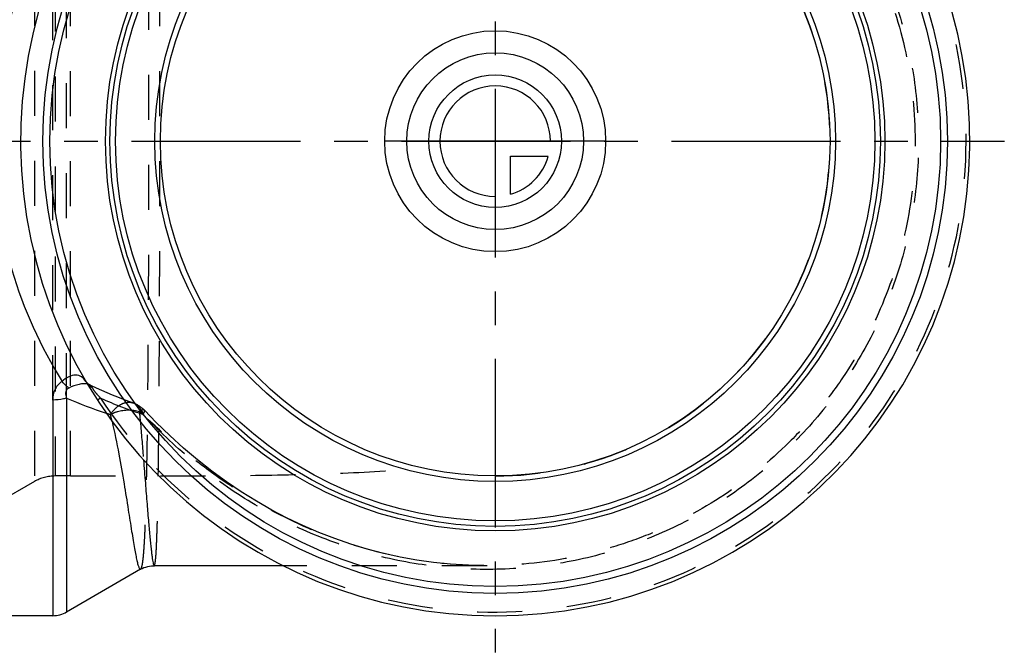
# Model space of a CAD drawing. Header units: millimetres. Extents: x 378 to 622, y 420 to 580.
# Tile 2 of 4: x 479 to 622, y 420 to 512. Entities that reach past the tile are written whole.
import ezdxf

# ---------------------------------------------------------------- set-up
doc = ezdxf.new("R2010")
doc.units = ezdxf.units.MM
doc.header["$LTSCALE"] = 65.185185
doc.linetypes.add('CENTER', pattern=[0.6, 0.375, -0.075, 0.075, -0.075])
doc.linetypes.add('HIDDEN', pattern=[0.2, 0.1, -0.1])
for name, color, linetype in [('KOERPER', 7, 'CONTINUOUS'), ('KONST.EL_MIT_GEO', 7, 'CONTINUOUS'), ('KURVEN', 7, 'CONTINUOUS'), ('L1', 7, 'CONTINUOUS')]:
    doc.layers.add(name, color=color, linetype=linetype)

msp = doc.modelspace()

# ---------------------------------------------------------------- linework, layer by layer
at = {"layer": 'KOERPER', "color": 8, "linetype": 'HIDDEN'}
for p, q in [((486.63, 445.62), (486.63, 542.62)), ((486.63, 445.62), (484.38, 445.62)), ((546.91, 432.62), (517.4, 432.62))]:
    msp.add_line(p, q, dxfattribs=at)
at = {"layer": 'KOERPER', "color": 7, "linetype": 'Continuous'}
for p, q in [((517.4, 432.62), (498.77, 432.62)), ((496.77, 432.1), (486.05, 425.91)), ((484.05, 425.38), (412.63, 425.38))]:
    msp.add_line(p, q, dxfattribs=at)
at = {"layer": 'KOERPER', "color": 8, "linetype": 'HIDDEN'}
msp.add_arc((548.13, 494.12), 48.5, 270, 90, dxfattribs=at)
msp.add_open_spline([(486.63, 445.62), (490.98, 445.62), (499.65, 445.62), (512.54, 445.67), (525.17, 445.92), (533.49, 446.41), (537.57, 446.79)], degree=3, knots=[0, 0, 0, 0, 0.25649, 0.510166, 0.758594, 1, 1, 1, 1], dxfattribs=at)
at = {"layer": 'KONST.EL_MIT_GEO', "color": 8, "linetype": 'HIDDEN'}
for p, q in [((481.38, 543.43), (481.38, 444.82)), ((484.38, 542.62), (484.38, 445.62)), ((484.05, 456.62), (484.05, 531.63)), ((486.05, 456.91), (486.05, 531.34)), ((488.84, 459.32), (488.84, 459.32)), ((490.96, 456.91), (490.51, 456.62)), ((495.71, 456.2), (495.71, 456.2)), ((497.31, 455.16), (497.31, 455.16)), ((492.63, 453.57), (492.63, 453.55)), ((481.38, 444.82), (471.52, 439.13))]:
    msp.add_line(p, q, dxfattribs=at)
at = {"layer": 'KONST.EL_MIT_GEO', "color": 7, "linetype": 'Continuous'}
for p, q in [((484.05, 456.62), (484.05, 425.38)), ((486.05, 456.91), (486.05, 425.91)), ((498.74, 432.62), (498.74, 432.62)), ((496.77, 432.1), (496.77, 432.1))]:
    msp.add_line(p, q, dxfattribs=at)
at = {"layer": 'KONST.EL_MIT_GEO', "color": 8, "linetype": 'HIDDEN'}
for points in [[(489.36, 458.83), (489.29, 458.87), (489.2, 458.93), (489.1, 459.01), (489, 459.1), (488.92, 459.19), (488.86, 459.28), (488.84, 459.32)], [(495.71, 456.2), (495.08, 456.42), (494.27, 456.72), (493.47, 457.02), (492.68, 457.34), (491.91, 457.67), (491.14, 458), (490.39, 458.34), (489.65, 458.69), (489.37, 458.83)], [(546.96, 432.62), (546.47, 432.63), (544.05, 432.69), (541.63, 432.85), (539.2, 433.1), (536.79, 433.44), (534.38, 433.87), (531.98, 434.4), (529.6, 435.02), (527.23, 435.74), (524.89, 436.54), (522.57, 437.44), (520.27, 438.43), (517.99, 439.51), (515.75, 440.69), (513.53, 441.96), (511.35, 443.32), (509.2, 444.77), (507.08, 446.31), (505.01, 447.94), (502.98, 449.67), (500.98, 451.48), (499.03, 453.38), (497.31, 455.16)]]:
    msp.add_lwpolyline(points, dxfattribs=at)
at = {"layer": 'KONST.EL_MIT_GEO', "color": 7, "linetype": 'Continuous'}
msp.add_lwpolyline([(496.77, 432.1), (497, 432.22), (497.25, 432.34), (497.52, 432.43), (497.79, 432.51), (498.07, 432.57), (498.36, 432.61), (498.64, 432.62), (498.73, 432.62)], dxfattribs=at)
for radius in [65.51, 64.52, 56.45, 55.8, 55, 49.3, 48.5]:
    msp.add_circle((548.13, 494.12), radius, dxfattribs=at)
for centre, radius, start, end in [((548.13, 494.12), 68.75, 97.0894, 82.9106), ((510.27, 512.11), 60.28, 246.3138, 252.1458), ((484.05, 429.38), 4, 270, 300)]:
    msp.add_arc(centre, radius, start, end, dxfattribs=at)
at = {"layer": 'KONST.EL_MIT_GEO', "color": 8, "linetype": 'HIDDEN'}
for centre, radius, start, end in [((548.13, 494.12), 68.21, 213.0625, 146.9375), ((514.9, 510.12), 58.35, 245.7769, 252.279), ((510.76, 513.6), 61.85, 252.1328, 252.7277), ((407.49, 434.23), 87.3, 12.7993, 13.4553), ((484.38, 439.62), 6, 90, 120)]:
    msp.add_arc(centre, radius, start, end, dxfattribs=at)
for points, knots in [([(496.77, 432.1), (496.82, 432.13), (496.89, 432.27), (496.97, 432.54), (497.05, 432.96), (497.13, 433.52), (497.2, 434.22), (497.29, 435.43), (497.4, 437.28), (497.5, 439.9), (497.59, 443.03), (497.67, 446.64), (497.74, 450.7), (497.8, 455.18), (497.86, 461.85), (497.92, 470.87), (497.96, 482.27), (497.98, 494.12), (497.96, 505.98), (497.92, 517.38), (497.86, 526.4), (497.8, 533.07), (497.74, 537.55), (497.67, 541.61), (497.59, 545.22), (497.5, 548.35), (497.4, 550.97), (497.29, 552.82), (497.2, 554.03), (497.13, 554.73), (497.05, 555.29), (496.97, 555.71), (496.89, 555.98), (496.82, 556.12), (496.77, 556.15)], [0, 0, 0, 0, 0.001291, 0.003595, 0.007002, 0.011531, 0.017186, 0.023961, 0.040823, 0.061988, 0.087276, 0.116462, 0.149282, 0.185431, 0.224573, 0.310333, 0.40332, 0.499995, 0.596671, 0.689658, 0.77542, 0.814562, 0.850712, 0.883532, 0.912719, 0.938008, 0.959174, 0.976036, 0.982811, 0.988467, 0.992997, 0.996404, 0.998709, 1, 1, 1, 1]), ([(497.14, 533.71), (499.33, 536.01), (503.96, 540.41), (511.72, 546.07), (520.2, 550.63), (529.27, 553.94), (538.73, 555.88), (548.38, 556.39), (558, 555.44), (567.36, 553.04), (576.25, 549.23), (584.45, 544.1), (591.76, 537.77), (598.01, 530.39), (603.03, 522.12), (606.71, 513.18), (608.95, 503.77), (609.71, 494.13), (608.95, 484.48), (606.71, 475.07), (603.03, 466.13), (598.01, 457.86), (591.76, 450.48), (584.45, 444.15), (576.25, 439.02), (567.36, 435.21), (558, 432.81), (548.38, 431.86), (538.73, 432.37), (529.27, 434.31), (520.2, 437.62), (511.72, 442.18), (503.96, 447.84), (499.33, 452.24), (497.14, 454.54)], [0, 0, 0, 0, 0.03098, 0.062112, 0.093312, 0.124548, 0.155808, 0.187083, 0.218366, 0.249653, 0.280943, 0.312235, 0.343528, 0.374821, 0.406115, 0.43741, 0.468704, 0.499999, 0.531294, 0.562589, 0.593883, 0.625177, 0.656471, 0.687764, 0.719055, 0.750345, 0.781632, 0.812915, 0.84419, 0.875451, 0.906688, 0.937888, 0.96902, 1, 1, 1, 1]), ([(498.73, 432.62), (498.77, 432.62), (498.82, 432.75), (498.87, 432.95), (498.92, 433.33), (498.97, 433.83), (499.02, 434.49), (499.06, 435.28), (499.1, 436.22), (499.16, 437.74), (499.22, 439.98), (499.29, 443.05), (499.34, 446.62), (499.39, 450.66), (499.43, 455.11), (499.46, 459.95), (499.49, 465.12), (499.52, 472.53), (499.55, 482.23), (499.56, 494.12), (499.55, 506.02), (499.52, 515.72), (499.49, 523.13), (499.46, 528.3), (499.43, 533.14), (499.39, 537.59), (499.34, 541.63), (499.29, 545.2), (499.22, 548.27), (499.16, 550.51), (499.1, 552.03), (499.06, 552.97), (499.02, 553.76), (498.97, 554.42), (498.92, 554.92), (498.87, 555.3), (498.82, 555.5), (498.77, 555.62), (498.73, 555.62)], [0, 0, 0, 0, 0.000778, 0.002611, 0.005594, 0.009742, 0.015054, 0.021522, 0.029135, 0.037878, 0.058679, 0.083743, 0.112839, 0.145698, 0.182006, 0.221417, 0.263551, 0.307998, 0.40208, 0.499994, 0.597909, 0.691992, 0.736439, 0.778574, 0.817985, 0.854295, 0.887154, 0.916251, 0.941315, 0.962117, 0.970861, 0.978475, 0.984944, 0.990256, 0.994404, 0.997389, 0.999222, 1, 1, 1, 1]), ([(546.92, 555.62), (550.95, 555.63), (557.03, 555.04), (564.89, 553.11), (572.52, 550.43), (581.51, 545.7), (589.41, 539.3), (594.87, 533.34), (599.73, 526.87), (604.56, 517.93), (608.14, 506.28), (609.35, 494.15), (608.14, 482.02), (604.58, 470.36), (599.75, 461.42), (594.9, 454.94), (589.44, 448.98), (581.55, 442.57), (572.56, 437.84), (564.93, 435.15), (557.08, 433.21), (551, 432.63), (546.96, 432.62)], [0, 0, 0, 0, 0.062477, 0.093753, 0.12503, 0.187511, 0.249993, 0.281272, 0.312552, 0.375034, 0.437517, 0.5, 0.562483, 0.624966, 0.687448, 0.718728, 0.750007, 0.812489, 0.87497, 0.906247, 0.937523, 1, 1, 1, 1]), ([(489.82, 458.35), (489.72, 458.41), (489.33, 458.67), (489.01, 459.02), (488.84, 459.32)], [0, 0, 0, 0, 0.256032, 1, 1, 1, 1]), ([(489.36, 458.83), (489.34, 458.84), (489.25, 458.88), (489.15, 458.91), (489.08, 458.93)], [0, 0, 0, 0, 0.238451, 1, 1, 1, 1]), ([(489.82, 458.35), (489.78, 458.45), (489.66, 458.65), (489.47, 458.78), (489.37, 458.83)], [0, 0, 0, 0, 0.485007, 1, 1, 1, 1]), ([(490.96, 456.91), (490.84, 457.03), (490.62, 457.28), (490.29, 457.65), (490.02, 458.01), (489.87, 458.24), (489.82, 458.35)], [0, 0, 0, 0, 0.267766, 0.542515, 0.808841, 1, 1, 1, 1]), ([(492.4, 454.54), (492.61, 454.86), (493.07, 455.43), (493.92, 456.06), (494.83, 456.35), (495.44, 456.29), (495.71, 456.2)], [0, 0, 0, 0, 0.289094, 0.551675, 0.785561, 1, 1, 1, 1]), ([(492.4, 454.54), (492.72, 454.71), (494.04, 455.24), (495.58, 455.3), (496.58, 454.96)], [0, 0, 0, 0, 0.257194, 1, 1, 1, 1]), ([(495.71, 456.2), (496.04, 456.08), (496.68, 455.62), (497.02, 454.92), (497.14, 454.54)], [0, 0, 0, 0, 0.469721, 1, 1, 1, 1]), ([(497.31, 455.16), (497.25, 455.22), (497.05, 455.19), (496.83, 455.09), (496.67, 455.01), (496.58, 454.96)], [0, 0, 0, 0, 0.325811, 0.616824, 1, 1, 1, 1]), ([(497.14, 454.54), (497.18, 454.61), (497.25, 454.74), (497.33, 454.94), (497.36, 455.11), (497.31, 455.16)], [0, 0, 0, 0, 0.37694, 0.667144, 1, 1, 1, 1]), ([(546.9, 432.62), (542.2, 432.63), (532.77, 433.68), (521.55, 437.52), (513.22, 441.91), (507.31, 445.8), (501.78, 450.19), (498.3, 453.36), (496.58, 454.96)], [0, 0, 0, 0, 0.249956, 0.499845, 0.624927, 0.749983, 0.875012, 1, 1, 1, 1]), ([(496.58, 454.96), (496.64, 454.36), (496.85, 452.03), (497.04, 449.7), (497.18, 447.97)], [0, 0, 0, 0, 0.258422, 1, 1, 1, 1])]:
    msp.add_open_spline(points, degree=3, knots=knots, dxfattribs=at)
at = {"layer": 'KONST.EL_MIT_GEO', "color": 7, "linetype": 'Continuous'}
for points, knots in [([(485.39, 528.93), (482.27, 523.91), (477.17, 512.65), (474.45, 494.12), (477.17, 475.6), (482.27, 464.34), (485.39, 459.32)], [0, 0, 0, 0, 0.242641, 0.5, 0.757359, 1, 1, 1, 1]), ([(485.39, 459.32), (485.16, 459.16), (484.75, 458.8), (484.19, 457.91), (484.05, 457.12), (484.05, 456.62)], [0, 0, 0, 0, 0.264659, 0.51785, 1, 1, 1, 1]), ([(488.84, 459.32), (488.68, 459.58), (488.36, 459.94), (487.8, 460.19), (487.16, 460.27), (486.28, 460.02), (485.68, 459.58), (485.39, 459.32)], [0, 0, 0, 0, 0.228245, 0.339395, 0.453951, 0.706828, 1, 1, 1, 1]), ([(486.37, 458.35), (486.29, 458.41), (485.94, 458.71), (485.62, 459.05), (485.39, 459.32)], [0, 0, 0, 0, 0.222444, 1, 1, 1, 1]), ([(486.37, 458.35), (486.23, 458.28), (485.99, 458.09), (485.87, 457.66), (485.92, 457.27), (486, 457.03), (486.05, 456.91)], [0, 0, 0, 0, 0.285151, 0.533103, 0.767479, 1, 1, 1, 1]), ([(489.08, 458.93), (488.9, 458.97), (488.48, 459), (487.55, 458.86), (486.84, 458.58), (486.37, 458.35)], [0, 0, 0, 0, 0.199582, 0.438478, 1, 1, 1, 1]), ([(486.05, 456.91), (485.9, 456.86), (485.25, 456.69), (484.57, 456.62), (484.05, 456.62)], [0, 0, 0, 0, 0.239869, 1, 1, 1, 1]), ([(492.63, 453.55), (492.99, 451.97), (493.6, 448.96), (494.34, 444.68), (494.94, 440.94), (495.37, 438.2), (495.67, 436.33), (495.87, 435.19), (496.05, 434.22), (496.21, 433.43), (496.34, 432.89), (496.45, 432.54), (496.53, 432.33), (496.67, 432.04), (496.77, 432.1)], [0, 0, 0, 0, 0.221729, 0.420992, 0.594464, 0.739428, 0.800507, 0.853664, 0.8987, 0.935454, 0.963815, 0.974839, 0.983769, 1, 1, 1, 1]), ([(497.18, 447.97), (497.27, 446.84), (497.44, 444.7), (497.69, 441.67), (497.9, 439.04), (498.08, 437.11), (498.21, 435.79), (498.29, 434.97), (498.38, 434.27), (498.45, 433.7), (498.52, 433.25), (498.59, 432.92), (498.65, 432.74), (498.7, 432.63), (498.73, 432.62)], [0, 0, 0, 0, 0.219998, 0.417371, 0.589143, 0.732996, 0.793863, 0.847096, 0.89253, 0.930029, 0.959485, 0.980839, 0.994135, 1, 1, 1, 1])]:
    msp.add_open_spline(points, degree=3, knots=knots, dxfattribs=at)
at = {"layer": 'KONST.EL_MIT_GEO', "color": 8, "linetype": 'HIDDEN'}
msp.add_open_spline([(495.71, 456.2), (496.31, 455.99), (496.88, 455.62), (497.31, 455.16)], degree=3, dxfattribs=at)
at = {"layer": 'KURVEN', "color": 40, "linetype": 'Continuous'}
for p, q in [((564.13, 494.12), (532.13, 494.12)), ((548.13, 494.12), (548.13, 484.52)), ((550.33, 491.93), (555.82, 491.93)), ((550.33, 486.43), (550.33, 491.93))]:
    msp.add_line(p, q, dxfattribs=at)
for radius in [16, 12.8, 9.6]:
    msp.add_circle((548.13, 494.12), radius, dxfattribs=at)
for start, end in [(0, 270), (285.962, 344.038)]:
    msp.add_arc((548.13, 494.12), 8, start, end, dxfattribs=at)
at = {"layer": 'L1', "color": 2, "linetype": 'CENTER'}
for p, q in [((548.13, 579.92), (548.13, 420.07)), ((378.13, 494.12), (621.88, 494.12))]:
    msp.add_line(p, q, dxfattribs=at)

doc.saveas('drawing.dxf')
